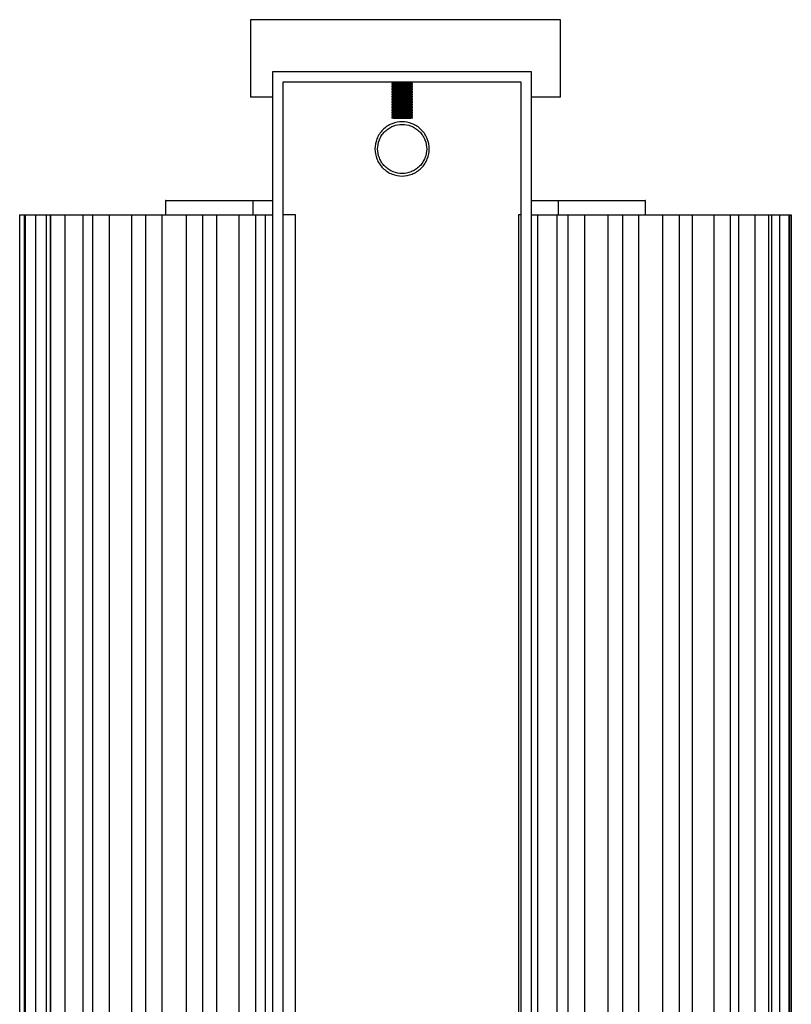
# Paper-space layout '_Derecha' of a CAD drawing. Header units: millimetres. Extents: x 5837 to 5987, y 128 to 509.
# Tile 2 of 2: x 5837 to 5987, y 318 to 509. Entities that reach past the tile are written whole.
import ezdxf

# ---------------------------------------------------------------- set-up
doc = ezdxf.new("R2010")
doc.units = ezdxf.units.MM

psp = doc.layouts.new('_Derecha')

# ---------------------------------------------------------------- linework, layer by layer
at = {"color": 7, "linetype": 'Continuous', "lineweight": 25}
for p, q in [((5881.9, 508.73), (5881.9, 493.73)), ((5941.9, 493.73), (5941.9, 508.73)), ((5886.24, 137.73), (5886.24, 498.73)), ((5886.24, 498.73), (5936.24, 498.73)), ((5907.94, 498.73), (5907.94, 498.73)), ((5914.54, 498.73), (5914.54, 498.73)), ((5936.24, 498.73), (5936.24, 137.73)), ((5888.24, 139.73), (5888.24, 496.73)), ((5888.24, 496.73), (5934.24, 496.73)), ((5909.21, 496.73), (5909.24, 496.69)), ((5909.24, 496.41), (5909.24, 496.16)), ((5909.24, 495.91), (5909.24, 495.66)), ((5909.24, 495.41), (5909.24, 495.16)), ((5909.49, 496.69), (5909.49, 496.41)), ((5909.49, 496.16), (5909.49, 495.91)), ((5909.49, 495.66), (5909.49, 495.41)), ((5912.99, 496.41), (5912.99, 496.69)), ((5912.99, 495.91), (5912.99, 496.16)), ((5912.99, 495.41), (5912.99, 495.66)), ((5913.24, 496.69), (5913.26, 496.73)), ((5913.24, 496.16), (5913.24, 496.41)), ((5913.24, 495.66), (5913.24, 495.91)), ((5913.24, 495.16), (5913.24, 495.41)), ((5934.24, 496.73), (5934.24, 139.73)), ((5909.24, 494.91), (5909.24, 494.66)), ((5909.24, 494.41), (5909.24, 494.16)), ((5909.24, 493.91), (5909.24, 493.66)), ((5909.24, 493.41), (5909.24, 493.16)), ((5909.49, 495.16), (5909.49, 494.91)), ((5909.49, 494.66), (5909.49, 494.41)), ((5909.49, 494.16), (5909.49, 493.91)), ((5909.49, 493.66), (5909.49, 493.41)), ((5912.99, 494.91), (5912.99, 495.16)), ((5912.99, 494.41), (5912.99, 494.66)), ((5912.99, 493.91), (5912.99, 494.16)), ((5912.99, 493.41), (5912.99, 493.66)), ((5913.24, 494.66), (5913.24, 494.91)), ((5913.24, 494.16), (5913.24, 494.41)), ((5913.24, 493.66), (5913.24, 493.91)), ((5913.24, 493.16), (5913.24, 493.41)), ((5909.24, 492.91), (5909.24, 492.66)), ((5909.24, 492.41), (5909.24, 492.16)), ((5909.24, 491.91), (5909.24, 491.66)), ((5909.49, 493.16), (5909.49, 492.91)), ((5909.49, 492.66), (5909.49, 492.41)), ((5909.49, 492.16), (5909.49, 491.91)), ((5909.49, 491.66), (5909.49, 491.41)), ((5912.99, 492.91), (5912.99, 493.16)), ((5912.99, 492.41), (5912.99, 492.66)), ((5912.99, 491.91), (5912.99, 492.16)), ((5912.99, 491.41), (5912.99, 491.66)), ((5913.24, 492.66), (5913.24, 492.91)), ((5913.24, 492.16), (5913.24, 492.41)), ((5913.24, 491.66), (5913.24, 491.91)), ((5909.24, 491.41), (5909.24, 491.16)), ((5909.24, 490.91), (5909.24, 490.66)), ((5909.24, 490.41), (5909.24, 490.16)), ((5909.24, 489.91), (5909.24, 489.66)), ((5909.49, 491.16), (5909.49, 490.91)), ((5909.49, 490.66), (5909.49, 490.41)), ((5909.49, 490.16), (5909.49, 489.91)), ((5912.99, 490.91), (5912.99, 491.16)), ((5912.99, 490.41), (5912.99, 490.66)), ((5912.99, 489.91), (5912.99, 490.16)), ((5913.24, 491.16), (5913.24, 491.41)), ((5913.24, 490.66), (5913.24, 490.91)), ((5913.24, 490.16), (5913.24, 490.41)), ((5913.24, 489.66), (5913.24, 489.91)), ((5865.45, 473.72), (5865.45, 471)), ((5882.34, 473.72), (5882.34, 471)), ((5882.34, 473.72), (5886.24, 473.72)), ((5936.24, 473.72), (5941.46, 473.72)), ((5941.46, 473.72), (5941.46, 471)), ((5958.35, 471), (5958.35, 473.72)), ((5837.2, 471), (5837.2, 165)), ((5837.2, 471), (5886.19, 471)), ((5838.09, 471), (5838.09, 165)), ((5838.24, 471), (5838.24, 165)), ((5838.25, 165), (5838.25, 471)), ((5840.28, 471), (5840.28, 165)), ((5842.34, 471), (5842.34, 165)), ((5843.15, 471), (5843.15, 165)), ((5843.19, 165), (5843.19, 471)), ((5845.96, 471), (5845.96, 165)), ((5849.47, 165), (5849.47, 471)), ((5851.29, 471), (5851.29, 165)), ((5851.35, 165), (5851.35, 471)), ((5854.5, 471), (5854.5, 165)), ((5858.92, 165), (5858.92, 471)), ((5861.55, 471), (5861.55, 165)), ((5861.65, 165), (5861.65, 471)), ((5864.74, 471), (5864.74, 165)), ((5869.47, 165), (5869.47, 471)), ((5872.57, 471), (5872.57, 165)), ((5872.67, 165), (5872.67, 471)), ((5875.3, 471), (5875.3, 165)), ((5879.71, 165), (5879.71, 471)), ((5882.85, 471), (5882.85, 165)), ((5882.94, 165), (5882.94, 471)), ((5884.75, 471), (5884.75, 165)), ((5888.24, 165), (5888.24, 471)), ((5890.61, 471), (5888.24, 471)), ((5890.61, 165), (5890.61, 471)), ((5933.77, 471), (5933.77, 165)), ((5934.24, 471), (5933.77, 471)), ((5936.22, 471), (5986.59, 471)), ((5937.47, 471), (5937.47, 165)), ((5941.26, 165), (5941.26, 471)), ((5943.3, 471), (5943.3, 165)), ((5943.36, 165), (5943.36, 471)), ((5946.54, 471), (5946.54, 165)), ((5951.11, 165), (5951.11, 471)), ((5953.9, 471), (5953.9, 165)), ((5953.97, 165), (5953.97, 471)), ((5957, 471), (5957, 165)), ((5961.73, 165), (5961.73, 471)), ((5964.88, 471), (5964.88, 165)), ((5964.95, 165), (5964.95, 471)), ((5967.41, 471), (5967.41, 165)), ((5971.66, 165), (5971.66, 471)), ((5974.76, 471), (5974.76, 165)), ((5974.81, 165), (5974.81, 471)), ((5976.37, 471), (5976.37, 165)), ((5979.57, 165), (5979.57, 471)), ((5982.19, 471), (5982.19, 165)), ((5982.23, 165), (5982.23, 471)), ((5982.83, 165), (5982.83, 471)), ((5984.4, 165), (5984.4, 471)), ((5986.19, 471), (5986.19, 165)), ((5986.2, 165), (5986.2, 471)), ((5986.27, 165), (5986.27, 471)), ((5986.57, 471), (5986.57, 165)), ((5986.58, 165), (5986.58, 471)), ((5986.59, 165), (5986.59, 471))]:
    psp.add_line(p, q, dxfattribs=at)
for points, knots in [([(5911.9, 508.73), (5910.44, 508.73), (5907.46, 508.73), (5902.99, 508.73), (5898.57, 508.73), (5894.37, 508.73), (5890.59, 508.73), (5887.39, 508.73), (5884.88, 508.73), (5883.11, 508.73), (5882.17, 508.73), (5881.79, 508.73), (5881.9, 508.73), (5881.9, 508.73)], [0, 0, 0, 0, 0.0925951, 0.1898605, 0.2909489, 0.3947569, 0.49998, 0.6052032, 0.7090111, 0.8100995, 0.9073649, 0.99996, 1, 1, 1, 1]), ([(5941.9, 508.73), (5941.84, 508.73), (5941.71, 508.73), (5940.66, 508.73), (5938.92, 508.73), (5936.41, 508.73), (5933.21, 508.73), (5929.43, 508.73), (5925.23, 508.73), (5920.81, 508.73), (5916.34, 508.73), (5913.35, 508.73), (5911.9, 508.73)], [0, 0, 0, 0, 0.0925755, 0.1898473, 0.2909424, 0.3947571, 0.4999872, 0.6052172, 0.709032, 0.810127, 0.9073988, 1, 1, 1, 1]), ([(5907.94, 498.73), (5907.94, 498.73), (5908.01, 498.73), (5908.33, 498.73), (5908.58, 498.73), (5909.23, 498.73), (5909.62, 498.73), (5910.43, 498.73), (5910.85, 498.73), (5911.24, 498.73)], [0, 0, 0, 0, 0.25, 0.25, 0.5, 0.5, 0.75, 0.75, 1, 1, 1, 1]), ([(5911.24, 498.73), (5911.63, 498.73), (5912.05, 498.73), (5912.86, 498.73), (5913.25, 498.73), (5913.89, 498.73), (5914.15, 498.73), (5914.47, 498.73), (5914.54, 498.73), (5914.54, 498.73)], [0, 0, 0, 0, 0.25, 0.25, 0.5, 0.5, 0.75, 0.75, 1, 1, 1, 1]), ([(5909.24, 496.69), (5909.24, 496.69), (5909.28, 496.69), (5909.47, 496.69), (5909.63, 496.69), (5910.02, 496.69), (5910.25, 496.69), (5910.75, 496.69), (5911, 496.69), (5911.24, 496.69)], [0, 0, 0, 0, 0.25, 0.25, 0.5, 0.5, 0.75, 0.75, 1, 1, 1, 1]), ([(5911.24, 496.41), (5911, 496.41), (5910.75, 496.41), (5910.26, 496.41), (5910.02, 496.41), (5909.63, 496.41), (5909.48, 496.41), (5909.28, 496.41), (5909.24, 496.41), (5909.24, 496.41)], [0, 0, 0, 0, 0.25, 0.25, 0.5, 0.5, 0.75, 0.75, 1, 1, 1, 1]), ([(5911.24, 496.16), (5911, 496.16), (5910.75, 496.16), (5910.26, 496.16), (5910.02, 496.16), (5909.63, 496.16), (5909.48, 496.16), (5909.28, 496.16), (5909.24, 496.16), (5909.24, 496.16)], [0, 0, 0, 0, 0.25, 0.25, 0.5, 0.5, 0.75, 0.75, 1, 1, 1, 1]), ([(5911.24, 495.91), (5911, 495.91), (5910.75, 495.91), (5910.26, 495.91), (5910.02, 495.91), (5909.63, 495.91), (5909.48, 495.91), (5909.28, 495.91), (5909.24, 495.91), (5909.24, 495.91)], [0, 0, 0, 0, 0.25, 0.25, 0.5, 0.5, 0.75, 0.75, 1, 1, 1, 1]), ([(5911.24, 495.66), (5911, 495.66), (5910.75, 495.66), (5910.26, 495.66), (5910.02, 495.66), (5909.63, 495.66), (5909.48, 495.66), (5909.28, 495.66), (5909.24, 495.66), (5909.24, 495.66)], [0, 0, 0, 0, 0.25, 0.25, 0.5, 0.5, 0.75, 0.75, 1, 1, 1, 1]), ([(5911.24, 495.41), (5911, 495.41), (5910.75, 495.41), (5910.26, 495.41), (5910.02, 495.41), (5909.63, 495.41), (5909.48, 495.41), (5909.28, 495.41), (5909.24, 495.41), (5909.24, 495.41)], [0, 0, 0, 0, 0.25, 0.25, 0.5, 0.5, 0.75, 0.75, 1, 1, 1, 1]), ([(5909.49, 496.69), (5909.49, 496.69), (5909.53, 496.69), (5909.7, 496.69), (5909.83, 496.69), (5910.17, 496.69), (5910.38, 496.69), (5910.81, 496.69), (5911.03, 496.69), (5911.24, 496.69)], [0, 0, 0, 0, 0.25, 0.25, 0.5, 0.5, 0.75, 0.75, 1, 1, 1, 1]), ([(5911.24, 496.69), (5911.47, 496.69), (5911.73, 496.69), (5912.22, 496.69), (5912.46, 496.69), (5912.85, 496.69), (5913, 496.69), (5913.2, 496.69), (5913.24, 496.69), (5913.24, 496.69)], [0, 0, 0, 0, 0.25, 0.25, 0.5, 0.5, 0.75, 0.75, 1, 1, 1, 1]), ([(5911.24, 496.69), (5911.44, 496.69), (5911.67, 496.69), (5912.1, 496.69), (5912.3, 496.69), (5912.65, 496.69), (5912.78, 496.69), (5912.95, 496.69), (5912.99, 496.69), (5912.99, 496.69)], [0, 0, 0, 0, 0.25, 0.25, 0.5, 0.5, 0.75, 0.75, 1, 1, 1, 1]), ([(5913.24, 496.41), (5913.24, 496.41), (5913.19, 496.41), (5913, 496.41), (5912.85, 496.41), (5912.46, 496.41), (5912.22, 496.41), (5911.73, 496.41), (5911.47, 496.41), (5911.24, 496.41)], [0, 0, 0, 0, 0.25, 0.25, 0.5, 0.5, 0.75, 0.75, 1, 1, 1, 1]), ([(5913.24, 496.16), (5913.24, 496.16), (5913.19, 496.16), (5913, 496.16), (5912.85, 496.16), (5912.46, 496.16), (5912.22, 496.16), (5911.73, 496.16), (5911.47, 496.16), (5911.24, 496.16)], [0, 0, 0, 0, 0.25, 0.25, 0.5, 0.5, 0.75, 0.75, 1, 1, 1, 1]), ([(5913.24, 495.91), (5913.24, 495.91), (5913.19, 495.91), (5913, 495.91), (5912.85, 495.91), (5912.46, 495.91), (5912.22, 495.91), (5911.73, 495.91), (5911.47, 495.91), (5911.24, 495.91)], [0, 0, 0, 0, 0.25, 0.25, 0.5, 0.5, 0.75, 0.75, 1, 1, 1, 1]), ([(5913.24, 495.66), (5913.24, 495.66), (5913.19, 495.66), (5913, 495.66), (5912.85, 495.66), (5912.46, 495.66), (5912.22, 495.66), (5911.73, 495.66), (5911.47, 495.66), (5911.24, 495.66)], [0, 0, 0, 0, 0.25, 0.25, 0.5, 0.5, 0.75, 0.75, 1, 1, 1, 1]), ([(5913.24, 495.41), (5913.24, 495.41), (5913.19, 495.41), (5913, 495.41), (5912.85, 495.41), (5912.46, 495.41), (5912.22, 495.41), (5911.73, 495.41), (5911.47, 495.41), (5911.24, 495.41)], [0, 0, 0, 0, 0.25, 0.25, 0.5, 0.5, 0.75, 0.75, 1, 1, 1, 1]), ([(5886.24, 493.73), (5885.8, 493.73), (5884.52, 493.73), (5883.15, 493.73), (5882.08, 493.73), (5881.96, 493.73), (5881.9, 493.73)], [0, 0, 0, 0, 0.152149, 0.446729, 0.730169, 1, 1, 1, 1]), ([(5911.24, 495.16), (5911, 495.16), (5910.75, 495.16), (5910.26, 495.16), (5910.02, 495.16), (5909.63, 495.16), (5909.48, 495.16), (5909.28, 495.16), (5909.24, 495.16), (5909.24, 495.16)], [0, 0, 0, 0, 0.25, 0.25, 0.5, 0.5, 0.75, 0.75, 1, 1, 1, 1]), ([(5911.24, 494.91), (5911, 494.91), (5910.75, 494.91), (5910.26, 494.91), (5910.02, 494.91), (5909.63, 494.91), (5909.48, 494.91), (5909.28, 494.91), (5909.24, 494.91), (5909.24, 494.91)], [0, 0, 0, 0, 0.25, 0.25, 0.5, 0.5, 0.75, 0.75, 1, 1, 1, 1]), ([(5911.24, 494.66), (5911, 494.66), (5910.75, 494.66), (5910.26, 494.66), (5910.02, 494.66), (5909.63, 494.66), (5909.48, 494.66), (5909.28, 494.66), (5909.24, 494.66), (5909.24, 494.66)], [0, 0, 0, 0, 0.25, 0.25, 0.5, 0.5, 0.75, 0.75, 1, 1, 1, 1]), ([(5911.24, 494.41), (5911, 494.41), (5910.75, 494.41), (5910.26, 494.41), (5910.02, 494.41), (5909.63, 494.41), (5909.48, 494.41), (5909.28, 494.41), (5909.24, 494.41), (5909.24, 494.41)], [0, 0, 0, 0, 0.25, 0.25, 0.5, 0.5, 0.75, 0.75, 1, 1, 1, 1]), ([(5911.24, 494.16), (5911, 494.16), (5910.75, 494.16), (5910.26, 494.16), (5910.02, 494.16), (5909.63, 494.16), (5909.48, 494.16), (5909.28, 494.16), (5909.24, 494.16), (5909.24, 494.16)], [0, 0, 0, 0, 0.25, 0.25, 0.5, 0.5, 0.75, 0.75, 1, 1, 1, 1]), ([(5911.24, 493.91), (5911, 493.91), (5910.75, 493.91), (5910.26, 493.91), (5910.02, 493.91), (5909.63, 493.91), (5909.48, 493.91), (5909.28, 493.91), (5909.24, 493.91), (5909.24, 493.91)], [0, 0, 0, 0, 0.25, 0.25, 0.5, 0.5, 0.75, 0.75, 1, 1, 1, 1]), ([(5911.24, 493.66), (5911, 493.66), (5910.75, 493.66), (5910.26, 493.66), (5910.02, 493.66), (5909.63, 493.66), (5909.48, 493.66), (5909.28, 493.66), (5909.24, 493.66), (5909.24, 493.66)], [0, 0, 0, 0, 0.25, 0.25, 0.5, 0.5, 0.75, 0.75, 1, 1, 1, 1]), ([(5911.24, 493.41), (5911, 493.41), (5910.75, 493.41), (5910.26, 493.41), (5910.02, 493.41), (5909.63, 493.41), (5909.48, 493.41), (5909.28, 493.41), (5909.24, 493.41), (5909.24, 493.41)], [0, 0, 0, 0, 0.25, 0.25, 0.5, 0.5, 0.75, 0.75, 1, 1, 1, 1]), ([(5913.24, 495.16), (5913.24, 495.16), (5913.19, 495.16), (5913, 495.16), (5912.85, 495.16), (5912.46, 495.16), (5912.22, 495.16), (5911.73, 495.16), (5911.47, 495.16), (5911.24, 495.16)], [0, 0, 0, 0, 0.25, 0.25, 0.5, 0.5, 0.75, 0.75, 1, 1, 1, 1]), ([(5913.24, 494.91), (5913.24, 494.91), (5913.19, 494.91), (5913, 494.91), (5912.85, 494.91), (5912.46, 494.91), (5912.22, 494.91), (5911.73, 494.91), (5911.47, 494.91), (5911.24, 494.91)], [0, 0, 0, 0, 0.25, 0.25, 0.5, 0.5, 0.75, 0.75, 1, 1, 1, 1]), ([(5913.24, 494.66), (5913.24, 494.66), (5913.19, 494.66), (5913, 494.66), (5912.85, 494.66), (5912.46, 494.66), (5912.22, 494.66), (5911.73, 494.66), (5911.47, 494.66), (5911.24, 494.66)], [0, 0, 0, 0, 0.25, 0.25, 0.5, 0.5, 0.75, 0.75, 1, 1, 1, 1]), ([(5913.24, 494.41), (5913.24, 494.41), (5913.19, 494.41), (5913, 494.41), (5912.85, 494.41), (5912.46, 494.41), (5912.22, 494.41), (5911.73, 494.41), (5911.47, 494.41), (5911.24, 494.41)], [0, 0, 0, 0, 0.25, 0.25, 0.5, 0.5, 0.75, 0.75, 1, 1, 1, 1]), ([(5913.24, 494.16), (5913.24, 494.16), (5913.19, 494.16), (5913, 494.16), (5912.85, 494.16), (5912.46, 494.16), (5912.22, 494.16), (5911.73, 494.16), (5911.47, 494.16), (5911.24, 494.16)], [0, 0, 0, 0, 0.25, 0.25, 0.5, 0.5, 0.75, 0.75, 1, 1, 1, 1]), ([(5913.24, 493.91), (5913.24, 493.91), (5913.19, 493.91), (5913, 493.91), (5912.85, 493.91), (5912.46, 493.91), (5912.22, 493.91), (5911.73, 493.91), (5911.47, 493.91), (5911.24, 493.91)], [0, 0, 0, 0, 0.25, 0.25, 0.5, 0.5, 0.75, 0.75, 1, 1, 1, 1]), ([(5913.24, 493.66), (5913.24, 493.66), (5913.19, 493.66), (5913, 493.66), (5912.85, 493.66), (5912.46, 493.66), (5912.22, 493.66), (5911.73, 493.66), (5911.47, 493.66), (5911.24, 493.66)], [0, 0, 0, 0, 0.25, 0.25, 0.5, 0.5, 0.75, 0.75, 1, 1, 1, 1]), ([(5913.24, 493.41), (5913.24, 493.41), (5913.19, 493.41), (5913, 493.41), (5912.85, 493.41), (5912.46, 493.41), (5912.22, 493.41), (5911.73, 493.41), (5911.47, 493.41), (5911.24, 493.41)], [0, 0, 0, 0, 0.25, 0.25, 0.5, 0.5, 0.75, 0.75, 1, 1, 1, 1]), ([(5941.9, 493.73), (5941.84, 493.73), (5941.71, 493.73), (5940.68, 493.73), (5938.87, 493.73), (5937.34, 493.73), (5936.26, 493.73), (5936.24, 493.73)], [0, 0, 0, 0, 0.2330994, 0.4779558, 0.7324362, 0.9937629, 1, 1, 1, 1]), ([(5911.24, 493.16), (5911, 493.16), (5910.75, 493.16), (5910.26, 493.16), (5910.02, 493.16), (5909.63, 493.16), (5909.48, 493.16), (5909.28, 493.16), (5909.24, 493.16), (5909.24, 493.16)], [0, 0, 0, 0, 0.25, 0.25, 0.5, 0.5, 0.75, 0.75, 1, 1, 1, 1]), ([(5911.24, 492.91), (5911, 492.91), (5910.75, 492.91), (5910.26, 492.91), (5910.02, 492.91), (5909.63, 492.91), (5909.48, 492.91), (5909.28, 492.91), (5909.24, 492.91), (5909.24, 492.91)], [0, 0, 0, 0, 0.25, 0.25, 0.5, 0.5, 0.75, 0.75, 1, 1, 1, 1]), ([(5911.24, 492.66), (5911, 492.66), (5910.75, 492.66), (5910.26, 492.66), (5910.02, 492.66), (5909.63, 492.66), (5909.48, 492.66), (5909.28, 492.66), (5909.24, 492.66), (5909.24, 492.66)], [0, 0, 0, 0, 0.25, 0.25, 0.5, 0.5, 0.75, 0.75, 1, 1, 1, 1]), ([(5911.24, 492.41), (5911, 492.41), (5910.75, 492.41), (5910.26, 492.41), (5910.02, 492.41), (5909.63, 492.41), (5909.48, 492.41), (5909.28, 492.41), (5909.24, 492.41), (5909.24, 492.41)], [0, 0, 0, 0, 0.25, 0.25, 0.5, 0.5, 0.75, 0.75, 1, 1, 1, 1]), ([(5911.24, 492.16), (5911, 492.16), (5910.75, 492.16), (5910.26, 492.16), (5910.02, 492.16), (5909.63, 492.16), (5909.48, 492.16), (5909.28, 492.16), (5909.24, 492.16), (5909.24, 492.16)], [0, 0, 0, 0, 0.25, 0.25, 0.5, 0.5, 0.75, 0.75, 1, 1, 1, 1]), ([(5911.24, 491.91), (5911, 491.91), (5910.75, 491.91), (5910.26, 491.91), (5910.02, 491.91), (5909.63, 491.91), (5909.48, 491.91), (5909.28, 491.91), (5909.24, 491.91), (5909.24, 491.91)], [0, 0, 0, 0, 0.25, 0.25, 0.5, 0.5, 0.75, 0.75, 1, 1, 1, 1]), ([(5911.24, 491.66), (5911, 491.66), (5910.75, 491.66), (5910.26, 491.66), (5910.02, 491.66), (5909.63, 491.66), (5909.48, 491.66), (5909.28, 491.66), (5909.24, 491.66), (5909.24, 491.66)], [0, 0, 0, 0, 0.25, 0.25, 0.5, 0.5, 0.75, 0.75, 1, 1, 1, 1]), ([(5913.24, 493.16), (5913.24, 493.16), (5913.19, 493.16), (5913, 493.16), (5912.85, 493.16), (5912.46, 493.16), (5912.22, 493.16), (5911.73, 493.16), (5911.47, 493.16), (5911.24, 493.16)], [0, 0, 0, 0, 0.25, 0.25, 0.5, 0.5, 0.75, 0.75, 1, 1, 1, 1]), ([(5913.24, 492.91), (5913.24, 492.91), (5913.19, 492.91), (5913, 492.91), (5912.85, 492.91), (5912.46, 492.91), (5912.22, 492.91), (5911.73, 492.91), (5911.47, 492.91), (5911.24, 492.91)], [0, 0, 0, 0, 0.25, 0.25, 0.5, 0.5, 0.75, 0.75, 1, 1, 1, 1]), ([(5913.24, 492.66), (5913.24, 492.66), (5913.19, 492.66), (5913, 492.66), (5912.85, 492.66), (5912.46, 492.66), (5912.22, 492.66), (5911.73, 492.66), (5911.47, 492.66), (5911.24, 492.66)], [0, 0, 0, 0, 0.25, 0.25, 0.5, 0.5, 0.75, 0.75, 1, 1, 1, 1]), ([(5913.24, 492.41), (5913.24, 492.41), (5913.19, 492.41), (5913, 492.41), (5912.85, 492.41), (5912.46, 492.41), (5912.22, 492.41), (5911.73, 492.41), (5911.47, 492.41), (5911.24, 492.41)], [0, 0, 0, 0, 0.25, 0.25, 0.5, 0.5, 0.75, 0.75, 1, 1, 1, 1]), ([(5913.24, 492.16), (5913.24, 492.16), (5913.19, 492.16), (5913, 492.16), (5912.85, 492.16), (5912.46, 492.16), (5912.22, 492.16), (5911.73, 492.16), (5911.47, 492.16), (5911.24, 492.16)], [0, 0, 0, 0, 0.25, 0.25, 0.5, 0.5, 0.75, 0.75, 1, 1, 1, 1]), ([(5913.24, 491.91), (5913.24, 491.91), (5913.19, 491.91), (5913, 491.91), (5912.85, 491.91), (5912.46, 491.91), (5912.22, 491.91), (5911.73, 491.91), (5911.47, 491.91), (5911.24, 491.91)], [0, 0, 0, 0, 0.25, 0.25, 0.5, 0.5, 0.75, 0.75, 1, 1, 1, 1]), ([(5913.24, 491.66), (5913.24, 491.66), (5913.19, 491.66), (5913, 491.66), (5912.85, 491.66), (5912.46, 491.66), (5912.22, 491.66), (5911.73, 491.66), (5911.47, 491.66), (5911.24, 491.66)], [0, 0, 0, 0, 0.25, 0.25, 0.5, 0.5, 0.75, 0.75, 1, 1, 1, 1]), ([(5911.24, 491.41), (5911, 491.41), (5910.75, 491.41), (5910.26, 491.41), (5910.02, 491.41), (5909.63, 491.41), (5909.48, 491.41), (5909.28, 491.41), (5909.24, 491.41), (5909.24, 491.41)], [0, 0, 0, 0, 0.25, 0.25, 0.5, 0.5, 0.75, 0.75, 1, 1, 1, 1]), ([(5911.24, 491.16), (5911, 491.16), (5910.75, 491.16), (5910.26, 491.16), (5910.02, 491.16), (5909.63, 491.16), (5909.48, 491.16), (5909.28, 491.16), (5909.24, 491.16), (5909.24, 491.16)], [0, 0, 0, 0, 0.25, 0.25, 0.5, 0.5, 0.75, 0.75, 1, 1, 1, 1]), ([(5911.24, 490.91), (5911, 490.91), (5910.75, 490.91), (5910.26, 490.91), (5910.02, 490.91), (5909.63, 490.91), (5909.48, 490.91), (5909.28, 490.91), (5909.24, 490.91), (5909.24, 490.91)], [0, 0, 0, 0, 0.25, 0.25, 0.5, 0.5, 0.75, 0.75, 1, 1, 1, 1]), ([(5911.24, 490.66), (5911, 490.66), (5910.75, 490.66), (5910.26, 490.66), (5910.02, 490.66), (5909.63, 490.66), (5909.48, 490.66), (5909.28, 490.66), (5909.24, 490.66), (5909.24, 490.66)], [0, 0, 0, 0, 0.25, 0.25, 0.5, 0.5, 0.75, 0.75, 1, 1, 1, 1]), ([(5911.24, 490.41), (5911, 490.41), (5910.75, 490.41), (5910.26, 490.41), (5910.02, 490.41), (5909.63, 490.41), (5909.48, 490.41), (5909.28, 490.41), (5909.24, 490.41), (5909.24, 490.41)], [0, 0, 0, 0, 0.25, 0.25, 0.5, 0.5, 0.75, 0.75, 1, 1, 1, 1]), ([(5911.24, 490.16), (5911, 490.16), (5910.75, 490.16), (5910.26, 490.16), (5910.02, 490.16), (5909.63, 490.16), (5909.48, 490.16), (5909.28, 490.16), (5909.24, 490.16), (5909.24, 490.16)], [0, 0, 0, 0, 0.25, 0.25, 0.5, 0.5, 0.75, 0.75, 1, 1, 1, 1]), ([(5911.24, 489.91), (5911, 489.91), (5910.75, 489.91), (5910.26, 489.91), (5910.02, 489.91), (5909.63, 489.91), (5909.48, 489.91), (5909.28, 489.91), (5909.24, 489.91), (5909.24, 489.91)], [0, 0, 0, 0, 0.25, 0.25, 0.5, 0.5, 0.75, 0.75, 1, 1, 1, 1]), ([(5911.24, 489.66), (5911, 489.66), (5910.75, 489.66), (5910.26, 489.66), (5910.02, 489.66), (5909.63, 489.66), (5909.48, 489.66), (5909.28, 489.66), (5909.24, 489.66), (5909.24, 489.66)], [0, 0, 0, 0, 0.25, 0.25, 0.5, 0.5, 0.75, 0.75, 1, 1, 1, 1]), ([(5909.52, 489.65), (5909.54, 489.65), (5909.59, 489.65), (5909.97, 489.65), (5910.56, 489.65), (5911.02, 489.65), (5911.24, 489.65)], [0, 0, 0, 0, 0.195292, 0.470511, 0.745731, 1, 1, 1, 1]), ([(5913.24, 491.41), (5913.24, 491.41), (5913.19, 491.41), (5913, 491.41), (5912.85, 491.41), (5912.46, 491.41), (5912.22, 491.41), (5911.73, 491.41), (5911.47, 491.41), (5911.24, 491.41)], [0, 0, 0, 0, 0.25, 0.25, 0.5, 0.5, 0.75, 0.75, 1, 1, 1, 1]), ([(5913.24, 491.16), (5913.24, 491.16), (5913.19, 491.16), (5913, 491.16), (5912.85, 491.16), (5912.46, 491.16), (5912.22, 491.16), (5911.73, 491.16), (5911.47, 491.16), (5911.24, 491.16)], [0, 0, 0, 0, 0.25, 0.25, 0.5, 0.5, 0.75, 0.75, 1, 1, 1, 1]), ([(5913.24, 490.91), (5913.24, 490.91), (5913.19, 490.91), (5913, 490.91), (5912.85, 490.91), (5912.46, 490.91), (5912.22, 490.91), (5911.73, 490.91), (5911.47, 490.91), (5911.24, 490.91)], [0, 0, 0, 0, 0.25, 0.25, 0.5, 0.5, 0.75, 0.75, 1, 1, 1, 1]), ([(5913.24, 490.66), (5913.24, 490.66), (5913.19, 490.66), (5913, 490.66), (5912.85, 490.66), (5912.46, 490.66), (5912.22, 490.66), (5911.73, 490.66), (5911.47, 490.66), (5911.24, 490.66)], [0, 0, 0, 0, 0.25, 0.25, 0.5, 0.5, 0.75, 0.75, 1, 1, 1, 1]), ([(5913.24, 490.41), (5913.24, 490.41), (5913.19, 490.41), (5913, 490.41), (5912.85, 490.41), (5912.46, 490.41), (5912.22, 490.41), (5911.73, 490.41), (5911.47, 490.41), (5911.24, 490.41)], [0, 0, 0, 0, 0.25, 0.25, 0.5, 0.5, 0.75, 0.75, 1, 1, 1, 1]), ([(5913.24, 490.16), (5913.24, 490.16), (5913.19, 490.16), (5913, 490.16), (5912.85, 490.16), (5912.46, 490.16), (5912.22, 490.16), (5911.73, 490.16), (5911.47, 490.16), (5911.24, 490.16)], [0, 0, 0, 0, 0.25, 0.25, 0.5, 0.5, 0.75, 0.75, 1, 1, 1, 1]), ([(5913.24, 489.91), (5913.24, 489.91), (5913.19, 489.91), (5913, 489.91), (5912.85, 489.91), (5912.46, 489.91), (5912.22, 489.91), (5911.73, 489.91), (5911.47, 489.91), (5911.24, 489.91)], [0, 0, 0, 0, 0.25, 0.25, 0.5, 0.5, 0.75, 0.75, 1, 1, 1, 1]), ([(5913.24, 489.66), (5913.24, 489.66), (5913.19, 489.66), (5913, 489.66), (5912.85, 489.66), (5912.46, 489.66), (5912.22, 489.66), (5911.73, 489.66), (5911.47, 489.66), (5911.24, 489.66)], [0, 0, 0, 0, 0.25, 0.25, 0.5, 0.5, 0.75, 0.75, 1, 1, 1, 1]), ([(5911.24, 489.65), (5911.46, 489.65), (5911.92, 489.65), (5912.5, 489.65), (5912.89, 489.65), (5912.94, 489.65), (5912.96, 489.65)], [0, 0, 0, 0, 0.2542695, 0.5294888, 0.8047081, 1, 1, 1, 1]), ([(5911.24, 478.48), (5910.62, 478.48), (5909.95, 478.59), (5908.98, 478.97), (5908.67, 479.14), (5908.07, 479.53), (5907.78, 479.76), (5907.27, 480.27), (5907.04, 480.55), (5906.65, 481.15), (5906.48, 481.47), (5906.1, 482.44), (5905.99, 483.11), (5905.99, 484.35), (5906.1, 485.01), (5906.48, 485.98), (5906.65, 486.3), (5907.04, 486.9), (5907.27, 487.18), (5907.78, 487.7), (5908.07, 487.92), (5908.67, 488.32), (5908.98, 488.48), (5909.95, 488.86), (5910.62, 488.98), (5911.86, 488.98), (5912.52, 488.86), (5913.49, 488.48), (5913.81, 488.32), (5914.41, 487.92), (5914.69, 487.7), (5915.21, 487.18), (5915.44, 486.9), (5915.83, 486.3), (5915.99, 485.98), (5916.38, 485.01), (5916.49, 484.35), (5916.49, 483.11), (5916.38, 482.44), (5915.99, 481.47), (5915.83, 481.15), (5915.44, 480.55), (5915.21, 480.27), (5914.69, 479.76), (5914.41, 479.53), (5913.81, 479.14), (5913.49, 478.97), (5912.52, 478.59), (5911.86, 478.48), (5911.24, 478.48)], [0, 0, 0, 0, 0.0625, 0.0625, 0.09375, 0.09375, 0.125, 0.125, 0.15625, 0.15625, 0.1875, 0.1875, 0.25, 0.25, 0.3125, 0.3125, 0.34375, 0.34375, 0.375, 0.375, 0.40625, 0.40625, 0.4375, 0.4375, 0.5, 0.5, 0.5625, 0.5625, 0.59375, 0.59375, 0.625, 0.625, 0.65625, 0.65625, 0.6875, 0.6875, 0.75, 0.75, 0.8125, 0.8125, 0.84375, 0.84375, 0.875, 0.875, 0.90625, 0.90625, 0.9375, 0.9375, 1, 1, 1, 1]), ([(5911.25, 478.98), (5910.69, 478.98), (5910.08, 479.08), (5909.21, 479.43), (5908.92, 479.57), (5908.38, 479.93), (5908.12, 480.14), (5907.66, 480.6), (5907.45, 480.86), (5907.09, 481.4), (5906.95, 481.69), (5906.6, 482.56), (5906.5, 483.17), (5906.5, 484.29), (5906.6, 484.89), (5906.95, 485.77), (5907.09, 486.05), (5907.45, 486.6), (5907.66, 486.85), (5908.12, 487.32), (5908.38, 487.52), (5908.92, 487.88), (5909.21, 488.03), (5910.08, 488.37), (5910.69, 488.48), (5911.25, 488.48)], [0, 0, 0, 0, 0.125, 0.125, 0.1875, 0.1875, 0.25, 0.25, 0.3125, 0.3125, 0.375, 0.375, 0.5, 0.5, 0.625, 0.625, 0.6875, 0.6875, 0.75, 0.75, 0.8125, 0.8125, 0.875, 0.875, 1, 1, 1, 1]), ([(5911.25, 488.48), (5911.81, 488.48), (5912.41, 488.37), (5913.29, 488.03), (5913.58, 487.88), (5914.12, 487.52), (5914.38, 487.32), (5914.84, 486.85), (5915.05, 486.6), (5915.4, 486.05), (5915.55, 485.77), (5915.9, 484.89), (5916, 484.29), (5916, 483.17), (5915.9, 482.56), (5915.55, 481.69), (5915.4, 481.4), (5915.05, 480.86), (5914.84, 480.6), (5914.38, 480.14), (5914.12, 479.93), (5913.58, 479.57), (5913.29, 479.43), (5912.41, 479.08), (5911.81, 478.98), (5911.25, 478.98)], [0, 0, 0, 0, 0.125, 0.125, 0.1875, 0.1875, 0.25, 0.25, 0.3125, 0.3125, 0.375, 0.375, 0.5, 0.5, 0.625, 0.625, 0.6875, 0.6875, 0.75, 0.75, 0.8125, 0.8125, 0.875, 0.875, 1, 1, 1, 1]), ([(5865.48, 473.72), (5865.47, 473.72), (5865.36, 473.72), (5865.8, 473.72), (5866.79, 473.72), (5868.35, 473.72), (5870.31, 473.72), (5872.67, 473.72), (5875.31, 473.72), (5877.95, 473.72), (5880.39, 473.72), (5881.71, 473.72), (5882.34, 473.72)], [0, 0, 0, 0, 0.010958, 0.125764, 0.236704, 0.340638, 0.444573, 0.555513, 0.670319, 0.785125, 0.896065, 1, 1, 1, 1]), ([(5941.46, 473.72), (5942.09, 473.72), (5943.41, 473.72), (5945.85, 473.72), (5948.49, 473.72), (5951.13, 473.72), (5953.5, 473.72), (5955.45, 473.72), (5957.01, 473.72), (5958, 473.72), (5958.44, 473.72), (5958.33, 473.72), (5958.32, 473.72)], [0, 0, 0, 0, 0.103935, 0.214875, 0.329681, 0.444487, 0.555427, 0.659362, 0.763296, 0.874236, 0.989042, 1, 1, 1, 1])]:
    psp.add_open_spline(points, degree=3, knots=knots, dxfattribs=at)

doc.saveas('drawing.dxf')
